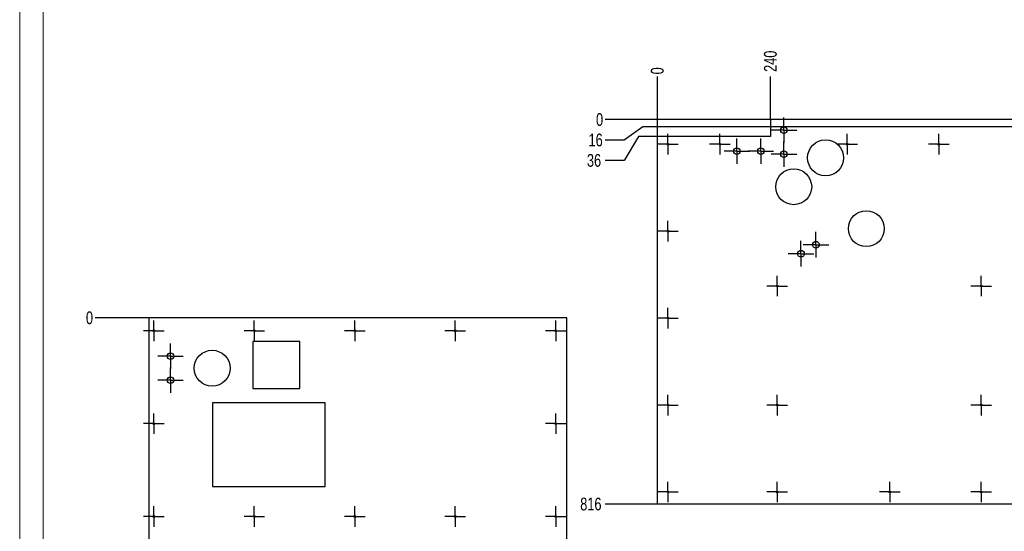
# Model space of a CAD drawing. Header units: millimetres. Extents: x 0 to 841, y 0 to 594.
# Tile 3 of 91: x 0 to 209, y 317 to 425. Entities that reach past the tile are written whole.
import ezdxf

# ---------------------------------------------------------------- set-up
doc = ezdxf.new("R2010")
doc.units = ezdxf.units.MM
doc.header["$PDSIZE"] = -1
doc.linetypes.add('CENTERX2', pattern=[20.32, 12.7, -2.54, 2.54, -2.54])
for name, color, linetype in [('COTES', 1, 'Continuous'), ('GRAVURES', 9, 'Continuous'), ('TRAIT-MIXTES', 3, 'CENTERX2')]:
    doc.layers.add(name, color=color, linetype=linetype)
doc.layers.add('TRAIT-FORT', color=4, linetype='Continuous', lineweight=25)
doc.styles.add('SLDTEXTSTYLE0', font='TXT', dxfattribs={"width": 0.75})
doc.dimstyles.new('SLDDIMSTYLE2', dxfattribs={"dimtxt": 2.7, "dimasz": 2, "dimexe": 0, "dimexo": 0.0625, "dimgap": 0.675, "dimtad": 0, "dimtih": 1, "dimtoh": 1, "dimdec": 0, "dimlfac": 10, "dimrnd": 1e-09, "dimzin": 12, "dimdsep": 46, "dimtxsty": 'SLDTEXTSTYLE0', "dimsah": 1, "dimcen": 0.09, "dimadec": 0, "dimazin": 3, "dimtfac": 1, "dimtdec": 0, "dimtofl": 0, "dimtmove": 0, "dimatfit": 3, "dimfxl": 1, "dimfrac": 2, "dimtolj": 1, "dimtzin": 12, "dimarcsym": 0})
doc.dimstyles.new('SLDDIMSTYLE6', dxfattribs={"dimtxt": 2.7, "dimasz": 0.333333, "dimexe": 0, "dimexo": 0.0625, "dimgap": 0.675, "dimtad": 0, "dimtih": 1, "dimtoh": 1, "dimdec": 0, "dimlfac": 10, "dimrnd": 1e-09, "dimdsep": 46, "dimtxsty": 'SLDTEXTSTYLE0', "dimblk1": 'ORIGIN', "dimblk2": 'ORIGIN', "dimsah": 1, "dimcen": 0.09, "dimadec": 0, "dimazin": 2, "dimtfac": 1, "dimtdec": 0, "dimtofl": 0, "dimtmove": 0, "dimatfit": 3, "dimldrblk": 'ORIGIN', "dimfxl": 1, "dimfrac": 2, "dimtolj": 1, "dimtzin": 12, "dimarcsym": 0})

# ---------------------------------------------------------------- blocks, each defined once
blk = doc.blocks.new('_D_103')
at = {"layer": 'COTES', "color": 0, "lineweight": -2, "transparency": 16777216}
blk.add_line((159.01, 404.18), (124.06, 404.18), dxfattribs=at)
at = {"layer": 'Defpoints', "color": 0, "transparency": 16777216}
for p in [(124.06, 404.18), (159.08, 404.18), (159.08, 404.18)]:
    blk.add_point(p, dxfattribs=at)
at = {"layer": 'COTES', "color": 0, "transparency": 16777216, "insert": (122.88, 404.18), "char_height": 2.7, "attachment_point": 5, "style": 'SLDTEXTSTYLE0'}
blk.add_mtext('\\A1;0', dxfattribs=at)
blk = doc.blocks.new('_Origin')
at = {"color": 0, "linetype": 'ByBlock', "lineweight": -2}
blk.add_line((0, 0), (-1, 0), dxfattribs=at)
blk.add_circle((0, 0), 0.5, dxfattribs=at)
blk = doc.blocks.new('_D_104')
at = {"layer": 'COTES', "color": 0, "lineweight": -2, "transparency": 16777216}
for p, q in [((132.06, 402.63), (128.06, 399.85)), ((288.51, 402.63), (132.06, 402.63)), ((128.06, 399.85), (124.06, 399.85))]:
    blk.add_line(p, q, dxfattribs=at)
at = {"layer": 'Defpoints', "color": 0, "transparency": 16777216}
for p in [(159.08, 404.18), (288.58, 402.63), (124.06, 399.85)]:
    blk.add_point(p, dxfattribs=at)
at = {"layer": 'COTES', "color": 0, "transparency": 16777216, "insert": (122.04, 399.85), "char_height": 2.7, "attachment_point": 5, "style": 'SLDTEXTSTYLE0'}
blk.add_mtext('\\A1;16', dxfattribs=at)
blk = doc.blocks.new('_D_105')
at = {"layer": 'COTES', "color": 0, "lineweight": -2, "transparency": 16777216}
for p, q in [((131.12, 400.63), (128.06, 395.52)), ((135.06, 400.63), (131.12, 400.63)), ((128.06, 395.52), (124.06, 395.52))]:
    blk.add_line(p, q, dxfattribs=at)
at = {"layer": 'Defpoints', "color": 0, "transparency": 16777216}
for p in [(159.08, 404.18), (135.12, 400.63), (124.06, 395.52)]:
    blk.add_point(p, dxfattribs=at)
at = {"layer": 'COTES', "color": 0, "transparency": 16777216, "insert": (121.7, 395.52), "char_height": 2.7, "attachment_point": 5, "style": 'SLDTEXTSTYLE0'}
blk.add_mtext('\\A1;36', dxfattribs=at)
blk = doc.blocks.new('_D_106')
at = {"layer": 'COTES', "color": 0, "lineweight": -2, "transparency": 16777216}
blk.add_line((135.06, 322.63), (124.06, 322.63), dxfattribs=at)
at = {"layer": 'Defpoints', "color": 0, "transparency": 16777216}
for p in [(159.08, 404.18), (124.06, 322.63), (135.12, 322.63)]:
    blk.add_point(p, dxfattribs=at)
at = {"layer": 'COTES', "color": 0, "transparency": 16777216, "insert": (121.03, 322.63), "char_height": 2.7, "attachment_point": 5, "style": 'SLDTEXTSTYLE0'}
blk.add_mtext('\\A1;816', dxfattribs=at)
blk = doc.blocks.new('_D_107')
at = {"layer": 'COTES', "color": 0, "lineweight": -2, "transparency": 16777216}
blk.add_line((135.12, 400.69), (135.12, 413.35), dxfattribs=at)
at = {"layer": 'Defpoints', "color": 0, "transparency": 16777216}
for p in [(135.12, 413.35), (135.12, 400.63), (135.12, 400.63)]:
    blk.add_point(p, dxfattribs=at)
at = {"layer": 'COTES', "color": 0, "transparency": 16777216, "insert": (135.12, 414.53), "char_height": 2.7, "attachment_point": 5, "rotation": 90, "style": 'SLDTEXTSTYLE0'}
blk.add_mtext('\\A1;0', dxfattribs=at)
blk = doc.blocks.new('_D_108')
at = {"layer": 'COTES', "color": 0, "lineweight": -2, "transparency": 16777216}
blk.add_line((159.08, 404.24), (159.08, 413.35), dxfattribs=at)
at = {"layer": 'Defpoints', "color": 0, "transparency": 16777216}
for p in [(159.08, 413.35), (159.08, 404.18), (135.12, 400.63)]:
    blk.add_point(p, dxfattribs=at)
at = {"layer": 'COTES', "color": 0, "transparency": 16777216, "insert": (159.08, 416.56), "char_height": 2.7, "attachment_point": 5, "rotation": 90, "style": 'SLDTEXTSTYLE0'}
blk.add_mtext('\\A1;240', dxfattribs=at)
blk = doc.blocks.new('_D_109')
at = {"layer": 'COTES', "color": 0, "lineweight": -2, "transparency": 16777216}
blk.add_line((288.58, 404.24), (288.58, 413.35), dxfattribs=at)
at = {"layer": 'Defpoints', "color": 0, "transparency": 16777216}
for p in [(288.58, 413.35), (288.58, 404.18), (135.12, 400.63)]:
    blk.add_point(p, dxfattribs=at)
at = {"layer": 'COTES', "color": 0, "transparency": 16777216, "insert": (288.58, 417.4), "char_height": 2.7, "attachment_point": 5, "rotation": 90, "style": 'SLDTEXTSTYLE0'}
blk.add_mtext('\\A1;1535', dxfattribs=at)
blk = doc.blocks.new('_D_110')
at = {"layer": 'COTES', "color": 0, "lineweight": -2, "transparency": 16777216}
blk.add_line((320.03, 402.69), (320.03, 413.35), dxfattribs=at)
at = {"layer": 'Defpoints', "color": 0, "transparency": 16777216}
for p in [(320.03, 413.35), (135.12, 400.63), (320.03, 402.63)]:
    blk.add_point(p, dxfattribs=at)
at = {"layer": 'COTES', "color": 0, "transparency": 16777216, "insert": (320.03, 417.4), "char_height": 2.7, "attachment_point": 5, "rotation": 90, "style": 'SLDTEXTSTYLE0'}
blk.add_mtext('\\A1;1849', dxfattribs=at)
blk = doc.blocks.new('SW_CENTERMARKSYMBOL_302')
at = {"layer": 'TRAIT-MIXTES', "color": 0}
for p, q in [((0, 2), (0, 2.7)), ((-2, 0), (-2.7, 0)), ((0, 0), (-2, 0)), ((0, 0), (0, 2)), ((0, 0), (0, -2)), ((0, 0), (2, 0)), ((2, 0), (2.7, 0)), ((0, -2), (0, -2.7))]:
    blk.add_line(p, q, dxfattribs=at)
blk = doc.blocks.new('SW_CENTERMARKSYMBOL_303')
at = {"layer": 'TRAIT-MIXTES', "color": 0}
for p, q in [((0, 2), (0, 2.7)), ((-2, 0), (-2.7, 0)), ((0, 0), (-2, 0)), ((0, 0), (0, 2)), ((0, 0), (0, -2)), ((0, 0), (2, 0)), ((2, 0), (2.7, 0)), ((0, -2), (0, -2.7))]:
    blk.add_line(p, q, dxfattribs=at)
blk = doc.blocks.new('SW_CENTERMARKSYMBOL_304')
at = {"layer": 'TRAIT-MIXTES', "color": 0}
for p, q in [((0, 2), (0, 2.7)), ((-2, 0), (-2.7, 0)), ((0, 0), (-2, 0)), ((0, 0), (0, 2)), ((0, 0), (0, -2)), ((0, 0), (2, 0)), ((2, 0), (2.7, 0)), ((0, -2), (0, -2.7))]:
    blk.add_line(p, q, dxfattribs=at)
blk = doc.blocks.new('SW_CENTERMARKSYMBOL_305')
at = {"layer": 'TRAIT-MIXTES', "color": 0}
for p, q in [((0, 2), (0, 2.7)), ((-2, 0), (-2.7, 0)), ((0, 0), (-2, 0)), ((0, 0), (0, 2)), ((0, 0), (0, -2)), ((0, 0), (2, 0)), ((2, 0), (2.7, 0)), ((0, -2), (0, -2.7))]:
    blk.add_line(p, q, dxfattribs=at)
blk = doc.blocks.new('SW_CENTERMARKSYMBOL_306')
at = {"layer": 'TRAIT-MIXTES', "color": 0}
for p, q in [((0, 2), (0, 2.7)), ((-2, 0), (-2.7, 0)), ((0, 0), (-2, 0)), ((0, 0), (0, 2)), ((0, 0), (0, -2)), ((0, 0), (2, 0)), ((2, 0), (2.7, 0)), ((0, -2), (0, -2.7))]:
    blk.add_line(p, q, dxfattribs=at)
blk = doc.blocks.new('SW_CENTERMARKSYMBOL_307')
at = {"layer": 'TRAIT-MIXTES', "color": 0}
for p, q in [((0, 2), (0, 2.7)), ((-2, 0), (-2.7, 0)), ((0, 0), (-2, 0)), ((0, 0), (0, 2)), ((0, 0), (0, -2)), ((0, 0), (2, 0)), ((2, 0), (2.7, 0)), ((0, -2), (0, -2.7))]:
    blk.add_line(p, q, dxfattribs=at)
blk = doc.blocks.new('SW_CENTERMARKSYMBOL_312')
at = {"layer": 'TRAIT-MIXTES', "color": 0}
for p, q in [((0, 2), (0, 2.18)), ((-2, 0), (-2.18, 0)), ((0, 0), (-2, 0)), ((0, 0), (0, 2)), ((0, 0), (0, -2)), ((0, 0), (2, 0)), ((2, 0), (2.18, 0)), ((0, -2), (0, -2.18))]:
    blk.add_line(p, q, dxfattribs=at)
blk = doc.blocks.new('SW_CENTERMARKSYMBOL_313')
at = {"layer": 'TRAIT-MIXTES', "color": 0}
for p, q in [((0, 2), (0, 2.18)), ((-2, 0), (-2.18, 0)), ((0, 0), (-2, 0)), ((0, 0), (0, 2)), ((0, 0), (0, -2)), ((0, 0), (2, 0)), ((2, 0), (2.18, 0)), ((0, -2), (0, -2.18))]:
    blk.add_line(p, q, dxfattribs=at)
blk = doc.blocks.new('SW_CENTERMARKSYMBOL_314')
at = {"layer": 'TRAIT-MIXTES', "color": 0}
for p, q in [((0, 2), (0, 2.18)), ((-2, 0), (-2.18, 0)), ((0, 0), (-2, 0)), ((0, 0), (0, 2)), ((0, 0), (0, -2)), ((0, 0), (2, 0)), ((2, 0), (2.18, 0)), ((0, -2), (0, -2.18))]:
    blk.add_line(p, q, dxfattribs=at)
blk = doc.blocks.new('SW_CENTERMARKSYMBOL_315')
at = {"layer": 'TRAIT-MIXTES', "color": 0}
for p, q in [((0, 2), (0, 2.18)), ((-2, 0), (-2.18, 0)), ((0, 0), (-2, 0)), ((0, 0), (0, 2)), ((0, 0), (0, -2)), ((0, 0), (2, 0)), ((2, 0), (2.18, 0)), ((0, -2), (0, -2.18))]:
    blk.add_line(p, q, dxfattribs=at)
blk = doc.blocks.new('SW_CENTERMARKSYMBOL_318')
at = {"layer": 'TRAIT-MIXTES', "color": 0}
for p, q in [((0, 2), (0, 2.18)), ((-2, 0), (-2.18, 0)), ((0, 0), (-2, 0)), ((0, 0), (0, 2)), ((0, 0), (0, -2)), ((0, 0), (2, 0)), ((2, 0), (2.18, 0)), ((0, -2), (0, -2.18))]:
    blk.add_line(p, q, dxfattribs=at)
blk = doc.blocks.new('SW_CENTERMARKSYMBOL_319')
at = {"layer": 'TRAIT-MIXTES', "color": 0}
for p, q in [((0, 2), (0, 2.18)), ((-2, 0), (-2.18, 0)), ((0, 0), (-2, 0)), ((0, 0), (0, 2)), ((0, 0), (0, -2)), ((0, 0), (2, 0)), ((2, 0), (2.18, 0)), ((0, -2), (0, -2.18))]:
    blk.add_line(p, q, dxfattribs=at)
blk = doc.blocks.new('SW_CENTERMARKSYMBOL_320')
at = {"layer": 'TRAIT-MIXTES', "color": 0}
for p, q in [((0, 2), (0, 2.18)), ((-2, 0), (-2.18, 0)), ((0, 0), (-2, 0)), ((0, 0), (0, 2)), ((0, 0), (0, -2)), ((0, 0), (2, 0)), ((2, 0), (2.18, 0)), ((0, -2), (0, -2.18))]:
    blk.add_line(p, q, dxfattribs=at)
blk = doc.blocks.new('SW_CENTERMARKSYMBOL_321')
at = {"layer": 'TRAIT-MIXTES', "color": 0}
for p, q in [((0, 2), (0, 2.18)), ((-2, 0), (-2.18, 0)), ((0, 0), (-2, 0)), ((0, 0), (0, 2)), ((0, 0), (0, -2)), ((0, 0), (2, 0)), ((2, 0), (2.18, 0)), ((0, -2), (0, -2.18))]:
    blk.add_line(p, q, dxfattribs=at)
blk = doc.blocks.new('SW_CENTERMARKSYMBOL_322')
at = {"layer": 'TRAIT-MIXTES', "color": 0}
for p, q in [((0, 2), (0, 2.18)), ((-2, 0), (-2.18, 0)), ((0, 0), (-2, 0)), ((0, 0), (0, 2)), ((0, 0), (0, -2)), ((0, 0), (2, 0)), ((2, 0), (2.18, 0)), ((0, -2), (0, -2.18))]:
    blk.add_line(p, q, dxfattribs=at)
blk = doc.blocks.new('SW_CENTERMARKSYMBOL_323')
at = {"layer": 'TRAIT-MIXTES', "color": 0}
for p, q in [((0, 2), (0, 2.18)), ((-2, 0), (-2.18, 0)), ((0, 0), (-2, 0)), ((0, 0), (0, 2)), ((0, 0), (0, -2)), ((0, 0), (2, 0)), ((2, 0), (2.18, 0)), ((0, -2), (0, -2.18))]:
    blk.add_line(p, q, dxfattribs=at)
blk = doc.blocks.new('SW_CENTERMARKSYMBOL_324')
at = {"layer": 'TRAIT-MIXTES', "color": 0}
for p, q in [((0, 2), (0, 2.18)), ((-2, 0), (-2.18, 0)), ((0, 0), (-2, 0)), ((0, 0), (0, 2)), ((0, 0), (0, -2)), ((0, 0), (2, 0)), ((2, 0), (2.18, 0)), ((0, -2), (0, -2.18))]:
    blk.add_line(p, q, dxfattribs=at)
blk = doc.blocks.new('SW_CENTERMARKSYMBOL_340')
at = {"layer": 'TRAIT-MIXTES', "color": 0}
for p, q in [((0, 2), (0, 2.18)), ((-2, 0), (-2.18, 0)), ((0, 0), (-2, 0)), ((0, 0), (0, 2)), ((0, 0), (0, -2)), ((0, 0), (2, 0)), ((2, 0), (2.18, 0)), ((0, -2), (0, -2.18))]:
    blk.add_line(p, q, dxfattribs=at)
blk = doc.blocks.new('SW_CENTERMARKSYMBOL_341')
at = {"layer": 'TRAIT-MIXTES', "color": 0}
for p, q in [((0, 2), (0, 2.18)), ((-2, 0), (-2.18, 0)), ((0, 0), (-2, 0)), ((0, 0), (0, 2)), ((0, 0), (0, -2)), ((0, 0), (2, 0)), ((2, 0), (2.18, 0)), ((0, -2), (0, -2.18))]:
    blk.add_line(p, q, dxfattribs=at)
blk = doc.blocks.new('SW_CENTERMARKSYMBOL_342')
at = {"layer": 'TRAIT-MIXTES', "color": 0}
for p, q in [((0, 2), (0, 2.18)), ((-2, 0), (-2.18, 0)), ((0, 0), (-2, 0)), ((0, 0), (0, 2)), ((0, 0), (0, -2)), ((0, 0), (2, 0)), ((2, 0), (2.18, 0)), ((0, -2), (0, -2.18))]:
    blk.add_line(p, q, dxfattribs=at)
blk = doc.blocks.new('SW_CENTERMARKSYMBOL_343')
at = {"layer": 'TRAIT-MIXTES', "color": 0}
for p, q in [((0, 2), (0, 2.18)), ((-2, 0), (-2.18, 0)), ((0, 0), (-2, 0)), ((0, 0), (0, 2)), ((0, 0), (0, -2)), ((0, 0), (2, 0)), ((2, 0), (2.18, 0)), ((0, -2), (0, -2.18))]:
    blk.add_line(p, q, dxfattribs=at)
blk = doc.blocks.new('_D_119')
at = {"layer": 'COTES', "color": 0, "lineweight": -2, "transparency": 16777216}
blk.add_line((27.32, 362.13), (15.97, 362.13), dxfattribs=at)
at = {"layer": 'Defpoints', "color": 0, "transparency": 16777216}
for p in [(15.97, 362.13), (27.39, 362.13), (27.39, 362.13)]:
    blk.add_point(p, dxfattribs=at)
at = {"layer": 'COTES', "color": 0, "transparency": 16777216, "insert": (14.79, 362.13), "char_height": 2.7, "attachment_point": 5, "style": 'SLDTEXTSTYLE0'}
blk.add_mtext('\\A1;0', dxfattribs=at)
blk = doc.blocks.new('_D_120')
at = {"layer": 'COTES', "color": 0, "lineweight": -2, "transparency": 16777216}
for p, q in [((19.97, 244.46), (15.97, 244.46)), ((23.97, 242.13), (19.97, 244.46)), ((36.32, 242.13), (23.97, 242.13))]:
    blk.add_line(p, q, dxfattribs=at)
at = {"layer": 'Defpoints', "color": 0, "transparency": 16777216}
for p in [(27.39, 362.13), (15.97, 244.46), (36.39, 242.13)]:
    blk.add_point(p, dxfattribs=at)
at = {"layer": 'COTES', "color": 0, "transparency": 16777216, "insert": (12.26, 244.46), "char_height": 2.7, "attachment_point": 5, "style": 'SLDTEXTSTYLE0'}
blk.add_mtext('\\A1;1200', dxfattribs=at)
blk = doc.blocks.new('_D_121')
at = {"layer": 'COTES', "color": 0, "lineweight": -2, "transparency": 16777216}
blk.add_line((27.32, 240.13), (15.97, 240.13), dxfattribs=at)
at = {"layer": 'Defpoints', "color": 0, "transparency": 16777216}
for p in [(27.39, 362.13), (15.97, 240.13), (27.39, 240.13)]:
    blk.add_point(p, dxfattribs=at)
at = {"layer": 'COTES', "color": 0, "transparency": 16777216, "insert": (12.09, 240.13), "char_height": 2.7, "attachment_point": 5, "style": 'SLDTEXTSTYLE0'}
blk.add_mtext('\\A1;1220', dxfattribs=at)
blk = doc.blocks.new('SW_CENTERMARKSYMBOL_437')
at = {"layer": 'TRAIT-MIXTES', "color": 0}
for p, q in [((0, 2), (0, 2.7)), ((-2, 0), (-2.7, 0)), ((0, 0), (-2, 0)), ((0, 0), (0, 2)), ((0, 0), (0, -2)), ((0, 0), (2, 0)), ((2, 0), (2.7, 0)), ((0, -2), (0, -2.7))]:
    blk.add_line(p, q, dxfattribs=at)
blk = doc.blocks.new('SW_CENTERMARKSYMBOL_438')
at = {"layer": 'TRAIT-MIXTES', "color": 0}
for p, q in [((0, 2), (0, 2.7)), ((-2, 0), (-2.7, 0)), ((0, 0), (-2, 0)), ((0, 0), (0, 2)), ((0, 0), (0, -2)), ((0, 0), (2, 0)), ((2, 0), (2.7, 0)), ((0, -2), (0, -2.7))]:
    blk.add_line(p, q, dxfattribs=at)
blk = doc.blocks.new('SW_CENTERMARKSYMBOL_440')
at = {"layer": 'TRAIT-MIXTES', "color": 0}
for p, q in [((0, 2), (0, 2.18)), ((-2, 0), (-2.18, 0)), ((0, 0), (-2, 0)), ((0, 0), (0, 2)), ((0, 0), (0, -2)), ((0, 0), (2, 0)), ((2, 0), (2.18, 0)), ((0, -2), (0, -2.18))]:
    blk.add_line(p, q, dxfattribs=at)
blk = doc.blocks.new('SW_CENTERMARKSYMBOL_441')
at = {"layer": 'TRAIT-MIXTES', "color": 0}
for p, q in [((0, 2), (0, 2.18)), ((-2, 0), (-2.18, 0)), ((0, 0), (-2, 0)), ((0, 0), (0, 2)), ((0, 0), (0, -2)), ((0, 0), (2, 0)), ((2, 0), (2.18, 0)), ((0, -2), (0, -2.18))]:
    blk.add_line(p, q, dxfattribs=at)
blk = doc.blocks.new('SW_CENTERMARKSYMBOL_443')
at = {"layer": 'TRAIT-MIXTES', "color": 0}
for p, q in [((0, 2), (0, 2.18)), ((-2, 0), (-2.18, 0)), ((0, 0), (-2, 0)), ((0, 0), (0, 2)), ((0, 0), (0, -2)), ((0, 0), (2, 0)), ((2, 0), (2.18, 0)), ((0, -2), (0, -2.18))]:
    blk.add_line(p, q, dxfattribs=at)
blk = doc.blocks.new('SW_CENTERMARKSYMBOL_444')
at = {"layer": 'TRAIT-MIXTES', "color": 0}
for p, q in [((0, 2), (0, 2.18)), ((-2, 0), (-2.18, 0)), ((0, 0), (-2, 0)), ((0, 0), (0, 2)), ((0, 0), (0, -2)), ((0, 0), (2, 0)), ((2, 0), (2.18, 0)), ((0, -2), (0, -2.18))]:
    blk.add_line(p, q, dxfattribs=at)
blk = doc.blocks.new('SW_CENTERMARKSYMBOL_445')
at = {"layer": 'TRAIT-MIXTES', "color": 0}
for p, q in [((0, 2), (0, 2.18)), ((-2, 0), (-2.18, 0)), ((0, 0), (-2, 0)), ((0, 0), (0, 2)), ((0, 0), (0, -2)), ((0, 0), (2, 0)), ((2, 0), (2.18, 0)), ((0, -2), (0, -2.18))]:
    blk.add_line(p, q, dxfattribs=at)
blk = doc.blocks.new('SW_CENTERMARKSYMBOL_457')
at = {"layer": 'TRAIT-MIXTES', "color": 0}
for p, q in [((0, 2), (0, 2.18)), ((-2, 0), (-2.18, 0)), ((0, 0), (-2, 0)), ((0, 0), (0, 2)), ((0, 0), (0, -2)), ((0, 0), (2, 0)), ((2, 0), (2.18, 0)), ((0, -2), (0, -2.18))]:
    blk.add_line(p, q, dxfattribs=at)
blk = doc.blocks.new('SW_CENTERMARKSYMBOL_458')
at = {"layer": 'TRAIT-MIXTES', "color": 0}
for p, q in [((0, 2), (0, 2.18)), ((-2, 0), (-2.18, 0)), ((0, 0), (-2, 0)), ((0, 0), (0, 2)), ((0, 0), (0, -2)), ((0, 0), (2, 0)), ((2, 0), (2.18, 0)), ((0, -2), (0, -2.18))]:
    blk.add_line(p, q, dxfattribs=at)
blk = doc.blocks.new('SW_CENTERMARKSYMBOL_459')
at = {"layer": 'TRAIT-MIXTES', "color": 0}
for p, q in [((0, 2), (0, 2.18)), ((-2, 0), (-2.18, 0)), ((0, 0), (-2, 0)), ((0, 0), (0, 2)), ((0, 0), (0, -2)), ((0, 0), (2, 0)), ((2, 0), (2.18, 0)), ((0, -2), (0, -2.18))]:
    blk.add_line(p, q, dxfattribs=at)
blk = doc.blocks.new('SW_CENTERMARKSYMBOL_460')
at = {"layer": 'TRAIT-MIXTES', "color": 0}
for p, q in [((0, 2), (0, 2.18)), ((-2, 0), (-2.18, 0)), ((0, 0), (-2, 0)), ((0, 0), (0, 2)), ((0, 0), (0, -2)), ((0, 0), (2, 0)), ((2, 0), (2.18, 0)), ((0, -2), (0, -2.18))]:
    blk.add_line(p, q, dxfattribs=at)
blk = doc.blocks.new('SW_CENTERMARKSYMBOL_461')
at = {"layer": 'TRAIT-MIXTES', "color": 0}
for p, q in [((0, 2), (0, 2.18)), ((-2, 0), (-2.18, 0)), ((0, 0), (-2, 0)), ((0, 0), (0, 2)), ((0, 0), (0, -2)), ((0, 0), (2, 0)), ((2, 0), (2.18, 0)), ((0, -2), (0, -2.18))]:
    blk.add_line(p, q, dxfattribs=at)
blk = doc.blocks.new('SW_CENTERMARKSYMBOL_462')
at = {"layer": 'TRAIT-MIXTES', "color": 0}
for p, q in [((0, 2), (0, 2.18)), ((-2, 0), (-2.18, 0)), ((0, 0), (-2, 0)), ((0, 0), (0, 2)), ((0, 0), (0, -2)), ((0, 0), (2, 0)), ((2, 0), (2.18, 0)), ((0, -2), (0, -2.18))]:
    blk.add_line(p, q, dxfattribs=at)
blk = doc.blocks.new('SW_CENTERMARKSYMBOL_463')
at = {"layer": 'TRAIT-MIXTES', "color": 0}
for p, q in [((0, 2), (0, 2.18)), ((-2, 0), (-2.18, 0)), ((0, 0), (-2, 0)), ((0, 0), (0, 2)), ((0, 0), (0, -2)), ((0, 0), (2, 0)), ((2, 0), (2.18, 0)), ((0, -2), (0, -2.18))]:
    blk.add_line(p, q, dxfattribs=at)

msp = doc.modelspace()

# ---------------------------------------------------------------- linework, layer by layer
at = {"lineweight": 18}
for p, q in [((0, 594), (0, 0)), ((5, 589), (5, 5))]:
    msp.add_line(p, q, dxfattribs=at)
at = {"layer": 'GRAVURES', "lineweight": 25}
for centre, radius in [((170.771, 396.089), 3.818), ((164.009, 389.954), 3.81), ((179.4, 381.064), 3.81), ((40.79, 351.456), 3.81)]:
    msp.add_circle(centre, radius, dxfattribs=at)
at = {"layer": 'TRAIT-FORT', "lineweight": 25}
for p, q in [((288.577, 404.18), (159.077, 404.18)), ((159.077, 404.18), (159.077, 400.625)), ((135.122, 322.625), (135.122, 400.625)), ((159.077, 400.625), (135.122, 400.625)), ((27.387, 362.128), (27.387, 240.128)), ((115.942, 362.128), (27.387, 362.128)), ((115.942, 240.128), (115.942, 362.128)), ((59.387, 357.128), (49.387, 357.128)), ((49.387, 357.128), (49.387, 347.128)), ((59.387, 347.128), (59.387, 357.128)), ((49.387, 347.128), (59.387, 347.128)), ((64.719, 344.149), (40.868, 344.149)), ((40.868, 344.149), (40.868, 326.369)), ((64.719, 326.369), (64.719, 344.149)), ((40.868, 326.369), (64.719, 326.369)), ((320.032, 322.625), (135.122, 322.625))]:
    msp.add_line(p, q, dxfattribs=at)
for centre, radius in [((161.942, 401.948), 0.7), ((137.372, 398.966), 0.18), ((148.38, 398.966), 0.18), ((175.32, 398.966), 0.18), ((194.765, 398.966), 0.18), ((151.955, 397.51), 0.7), ((157.035, 397.51), 0.7), ((161.942, 396.868), 0.7), ((137.372, 380.525), 0.18), ((168.732, 377.655), 0.7), ((165.557, 375.75), 0.7), ((160.486, 368.891), 0.18), ((203.733, 368.891), 0.18), ((137.372, 362.085), 0.18), ((28.427, 359.402), 0.18), ((49.715, 359.402), 0.18), ((71.002, 359.402), 0.18), ((92.289, 359.402), 0.18), ((113.577, 359.402), 0.18), ((31.963, 353.996), 0.7), ((31.963, 348.916), 0.7), ((137.372, 343.644), 0.18), ((160.486, 343.644), 0.18), ((203.733, 343.644), 0.18), ((28.427, 339.705), 0.18), ((113.577, 339.705), 0.18), ((137.372, 325.204), 0.18), ((160.486, 325.204), 0.18), ((184.378, 325.204), 0.18), ((203.733, 325.204), 0.18), ((28.427, 320.009), 0.18), ((49.715, 320.009), 0.18), ((71.002, 320.009), 0.18), ((92.289, 320.009), 0.18), ((113.577, 320.009), 0.18)]:
    msp.add_circle(centre, radius, dxfattribs=at)

# ---------------------------------------------------------------- block references
at = {"layer": 'TRAIT-MIXTES'}
for name, p in [('SW_CENTERMARKSYMBOL_307', (161.942, 401.948)), ('SW_CENTERMARKSYMBOL_343', (137.372, 398.966)), ('SW_CENTERMARKSYMBOL_342', (148.38, 398.966)), ('SW_CENTERMARKSYMBOL_341', (175.32, 398.966)), ('SW_CENTERMARKSYMBOL_340', (194.765, 398.966)), ('SW_CENTERMARKSYMBOL_304', (151.955, 397.51)), ('SW_CENTERMARKSYMBOL_305', (157.035, 397.51)), ('SW_CENTERMARKSYMBOL_306', (161.942, 396.868)), ('SW_CENTERMARKSYMBOL_318', (137.372, 380.525)), ('SW_CENTERMARKSYMBOL_302', (168.732, 377.655)), ('SW_CENTERMARKSYMBOL_303', (165.557, 375.75)), ('SW_CENTERMARKSYMBOL_313', (160.486, 368.891)), ('SW_CENTERMARKSYMBOL_314', (203.733, 368.891)), ('SW_CENTERMARKSYMBOL_319', (137.372, 362.085)), ('SW_CENTERMARKSYMBOL_463', (28.427, 359.402)), ('SW_CENTERMARKSYMBOL_462', (49.715, 359.402)), ('SW_CENTERMARKSYMBOL_461', (71.002, 359.402)), ('SW_CENTERMARKSYMBOL_460', (92.289, 359.402)), ('SW_CENTERMARKSYMBOL_459', (113.577, 359.402)), ('SW_CENTERMARKSYMBOL_437', (31.963, 353.996)), ('SW_CENTERMARKSYMBOL_438', (31.963, 348.916)), ('SW_CENTERMARKSYMBOL_320', (137.372, 343.644)), ('SW_CENTERMARKSYMBOL_312', (160.486, 343.644)), ('SW_CENTERMARKSYMBOL_315', (203.733, 343.644)), ('SW_CENTERMARKSYMBOL_444', (28.427, 339.705)), ('SW_CENTERMARKSYMBOL_458', (113.577, 339.705)), ('SW_CENTERMARKSYMBOL_321', (137.372, 325.204)), ('SW_CENTERMARKSYMBOL_322', (160.486, 325.204)), ('SW_CENTERMARKSYMBOL_323', (184.378, 325.204)), ('SW_CENTERMARKSYMBOL_324', (203.733, 325.204)), ('SW_CENTERMARKSYMBOL_445', (28.427, 320.009)), ('SW_CENTERMARKSYMBOL_441', (49.715, 320.009)), ('SW_CENTERMARKSYMBOL_440', (71.002, 320.009)), ('SW_CENTERMARKSYMBOL_443', (92.289, 320.009)), ('SW_CENTERMARKSYMBOL_457', (113.577, 320.009))]:
    msp.add_blockref(name, p, dxfattribs=at)

# ---------------------------------------------------------------- dimensions: what is measured, and where the dimension line sits
at = {"layer": 'COTES'}
for feature_location, offset, dtype, origin, dimstyle, picture, middle in [((288.577, 404.18), (0, 9.171), 1, (135.122, 400.625), 'SLDDIMSTYLE2', '_D_109', (288.577, 417.401)), ((320.032, 402.625), (0, 10.726), 1, (135.122, 400.625), 'SLDDIMSTYLE2', '_D_110', (320.032, 417.401)), ((159.077, 404.18), (0, 9.171), 1, (135.122, 400.625), 'SLDDIMSTYLE2', '_D_108', (159.077, 416.557)), ((135.121860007, 400.625425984), (0, 12.725753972), 1, (135.121860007, 400.625425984), 'SLDDIMSTYLE6', '_D_107', (135.121860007, 414.532429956)), ((159.076860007, 404.180425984), (-35.012417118, 0), 0, (159.076860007, 404.180425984), 'SLDDIMSTYLE6', '_D_103', (122.88319289, 404.180425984)), ((135.122, 322.625), (-11.057, 0), 0, (159.077, 404.18), 'SLDDIMSTYLE2', '_D_106', (121.027, 322.625)), ((135.122, 400.625), (-11.057, -5.103), 0, (159.077, 404.18), 'SLDDIMSTYLE2', '_D_105', (121.702, 395.522)), ((288.577, 402.625), (-164.512, -2.774), 0, (159.077, 404.18), 'SLDDIMSTYLE2', '_D_104', (122.039, 399.851)), ((27.386544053, 362.128155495), (-11.412760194, 0), 0, (27.386544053, 362.128155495), 'SLDDIMSTYLE6', '_D_119', (14.792533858, 362.128155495)), ((27.387, 240.128), (-11.413, 0), 0, (27.387, 362.128), 'SLDDIMSTYLE2', '_D_121', (12.093, 240.128)), ((36.387, 242.128), (-20.413, 2.329), 0, (27.387, 362.128), 'SLDDIMSTYLE2', '_D_120', (12.261, 244.457))]:
    dim = msp.add_ordinate_dim(feature_location=feature_location, offset=offset, dtype=dtype, origin=origin, dimstyle=dimstyle, dxfattribs=at)
    dim.commit()
    dim.dimension.update_dxf_attribs({"geometry": picture, "text_midpoint": middle})

doc.saveas('drawing.dxf')
